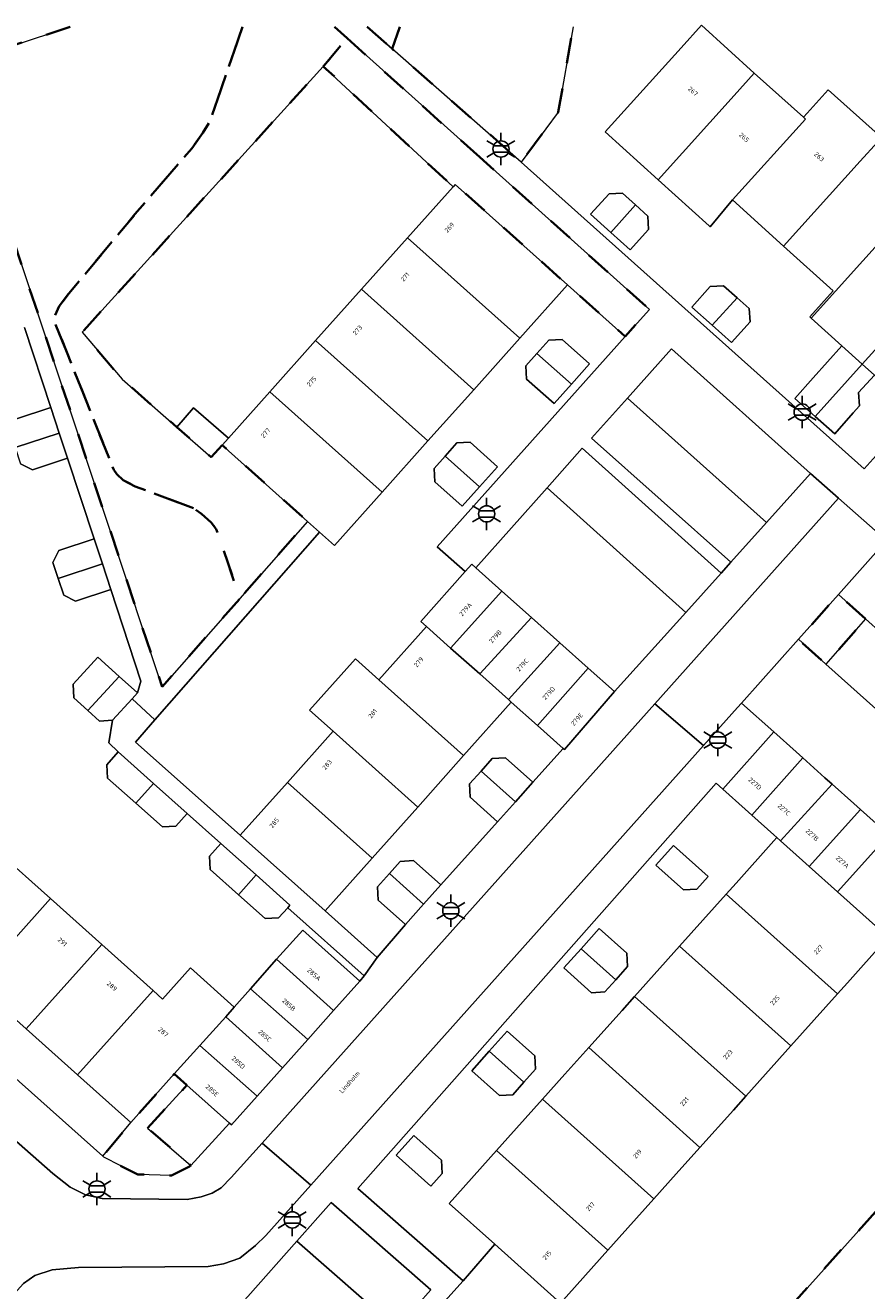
# Model space of a CAD drawing. Extents: x 105780 to 185197, y 477999 to 525027.
# Tile 89 of 256: x 106173 to 106239, y 480001 to 480100. Entities that reach past the tile are written whole.
import ezdxf
from ezdxf.enums import TextEntityAlignment as Align

# ---------------------------------------------------------------- set-up
doc = ezdxf.new("R2010")
doc.units = 0
doc.linetypes.add('XX-HIDDEN', pattern=[4, 2, -2])
for name, color, linetype, lineweight in [('B-GV-GR-HAAG_01-G', 252, 'GR-HAAG1', 13), ('B-GV-GR-MATERIAALGRENS-G', 252, 'XX-HIDDEN', 35), ('B-RO-IE-MEUBILAIR_WEGMEUBILAIR-S', 252, 'Continuous', 25), ('B-XX-KG-KADASTRAAL_BEBOUWING-G', 252, 'Continuous', 20), ('B1-WE-OG-BEBOUWING-T18', 7, 'Continuous', 18), ('B1-WE-OG-TERREIN_ERF-GV', 252, 'Continuous', 18), ('B1-WE-OG-TOPOGRAFIE-T18', 10, 'Continuous', 18), ('B1-WE-VH-VERHARDING_ASFALT-GV', 252, 'Continuous', 18), ('B1-WE-VH-VERHARDING_BETONSTRAATSTEEN-GV', 252, 'Continuous', 18), ('B1-WE-VH-VERHARDING_TEGEL-GV', 252, 'Continuous', 18)]:
    doc.layers.add(name, color=color, linetype=linetype, lineweight=lineweight)
doc.styles.add('NLCS-ISO', font='NLCS-ISO.ttf')
doc.styles.add('NLCS-ISO-M200-T18', font='NLCS-ISO.ttf', dxfattribs={"height": 0.36})
doc.linetypes.add('GR-HAAG1', pattern='A,6,[176,NLCS.shx,S=0.125,R=0,X=0,Y=0],-2', length=8)

# ---------------------------------------------------------------- blocks, each defined once
blk = doc.blocks.new('B-SIE-WEG_LICHTMAST-SO')
at = {"ltscale": 0.1}
for p, q in [((0, 1.27), (0, 2.53)), ((-1.1, 0.63), (-2.19, 1.27)), ((1.1, 0.63), (2.19, 1.27)), ((-1.1, -0.63), (-2.19, -1.27)), ((0, -1.27), (0, -2.53)), ((1.1, -0.63), (2.19, -1.27))]:
    blk.add_line(p, q, dxfattribs=at)
at = {"flags": 128}
for points in [[(-1.16, 0.5), (1.16, 0.5)], [(-1.16, -0.5), (1.16, -0.5)]]:
    blk.add_lwpolyline(points, dxfattribs=at)
at = {"ltscale": 0.1}
blk.add_circle((0, 0), 1.27, dxfattribs=at)
at = {"style": 'NLCS-ISO'}
blk.add_attdef('TYPE', text='', height=1.8, dxfattribs=at).set_placement((0, 2.53), align=Align.BOTTOM_CENTER)

msp = doc.modelspace()

# ---------------------------------------------------------------- linework, layer by layer
at = {"layer": 'B-GV-GR-HAAG_01-G', "flags": 128}
msp.add_lwpolyline([(106199.422, 480100.013), (106201.377, 480098.297), (106201.969, 480100.013)], dxfattribs=at)
at = {"layer": 'B-GV-GR-MATERIAALGRENS-G', "flags": 128}
for points in [[(106176.184, 480100.013), (106167.157, 480097.08), (106183.374, 480048.352), (106189.462, 480055.28), (106187.609, 480060.705), (106187.205, 480061.215), (106186.451, 480061.899), (106185.816, 480062.336)], [(106185.816, 480062.336), (106181.262, 480064.049), (106180.309, 480064.546), (106179.833, 480064.991), (106179.579, 480065.345), (106175.015, 480076.781), (106174.991, 480077.459), (106175.321, 480078.142), (106176.068, 480079.14), (106181.246, 480085.34), (106185.694, 480090.503), (106186.557, 480091.709), (106187.126, 480092.656), (106189.659, 480100.013)], [(106189.659, 480100.013), (106187.126, 480092.656), (106186.557, 480091.709), (106185.694, 480090.503), (106181.246, 480085.34), (106176.068, 480079.14), (106175.321, 480078.142), (106174.991, 480077.459), (106175.015, 480076.781), (106179.579, 480065.345), (106179.833, 480064.991), (106180.309, 480064.546), (106181.262, 480064.049), (106185.816, 480062.336), (106186.451, 480061.899), (106187.205, 480061.215), (106187.609, 480060.705), (106189.462, 480055.28), (106194.752, 480061.301), (106188.067, 480067.28), (106187.215, 480066.327), (106184.521, 480068.69), (106180.235, 480072.448), (106177.114, 480076.112), (106195.981, 480096.922), (106197.853, 480099.118)], [(106197.853, 480099.118), (106196.855, 480100.013)], [(106199.422, 480100.013), (106201.377, 480098.297), (106201.969, 480100.013)], [(106201.969, 480100.013), (106201.377, 480098.297), (106211.475, 480089.433), (106214.374, 480093.347), (106215.539, 480100.013)]]:
    msp.add_lwpolyline(points, dxfattribs=at)
for points in [[(106208.225, 480089.816), (106197.853, 480099.118), (106195.981, 480096.922), (106206.145, 480087.491), (106206.314, 480087.68), (106215.097, 480079.824), (106219.616, 480075.782), (106221.511, 480077.902)], [(106238.43, 480053.678), (106236.309, 480055.591), (106233.17, 480052.077), (106235.322, 480050.135)], [(106278.28, 480037.573), (106267.542, 480025.522), (106270.029, 480023.291), (106256.845, 480008.569), (106249.78, 480014.553), (106244.907, 480009.126), (106242.675, 480011.131), (106228.391, 479995.222), (106233.949, 479983.817), (106228.779, 479978.044), (106227.042, 479979.482), (106223.469, 479975.426), (106219.896, 479971.371), (106223.61, 479968.023), (106219.735, 479963.783), (106214.195, 479968.742), (106213.34, 479967.853), (106213.168, 479968.006), (106211.782, 479966.454), (106204.641, 479957.929), (106198.754, 479951.343), (106196.607, 479949.18), (106199.54, 479946.594), (106200.201, 479947.344), (106205.659, 479942.531), (106257.705, 480000.667), (106276.6, 480021.766), (106280.662, 480026.481), (106281.495, 480027.529), (106282.436, 480028.844), (106283.109, 480030.155), (106283.798, 480031.765), (106284.826, 480034.652), (106285.453, 480036.678), (106284.719, 480036.642), (106282.928, 480036.433), (106281.846, 480036.451), (106280.439, 480036.649), (106278.799, 480037.154)], [(106182.237, 480013.822), (106185.309, 480017.175), (106184.316, 480018.063), (106180.917, 480014.261), (106178.725, 480011.619), (106178.812, 480011.541), (106181.46, 480010.195), (106184.11, 480010.104), (106185.518, 480010.802), (106185.611, 480010.904)]]:
    msp.add_lwpolyline(points, close=True, dxfattribs=at)
at = {"layer": 'B-XX-KG-KADASTRAAL_BEBOUWING-G', "flags": 128}
msp.add_lwpolyline([(106228.128, 480094.631), (106229.719, 480096.397), (106225.573, 480100.135), (106223.981, 480098.369), (106218.044, 480091.785), (106222.191, 480088.045), (106228.128, 480094.631)], dxfattribs=at)
for points in [[(106233.719, 480092.791), (106233.559, 480092.936), (106229.719, 480096.397), (106228.128, 480094.631), (106222.191, 480088.045), (106226.19, 480084.44), (106226.272, 480084.366), (106228.015, 480086.464)], [(106238.009, 480089.509), (106239.373, 480091.022), (106239.663, 480091.343), (106235.504, 480095.093), (106233.85, 480093.259), (106233.559, 480092.936), (106233.719, 480092.791), (106228.015, 480086.464), (106232.013, 480082.859)], [(106242.116, 480085.807), (106243.48, 480087.32), (106239.373, 480091.022), (106238.009, 480089.509), (106232.013, 480082.859), (106235.898, 480079.356), (106234.057, 480077.314), (106234.17, 480077.212), (106240.126, 480083.818)], [(106206.145, 480087.491), (106202.574, 480083.499), (106211.357, 480075.642), (106215.097, 480079.824), (106206.314, 480087.68)], [(106220.424, 480086.085), (106219.406, 480087.008), (106218.36, 480086.957), (106216.908, 480085.356), (106218.481, 480083.929)], [(106220.424, 480086.085), (106218.481, 480083.929), (106219.989, 480082.561), (106221.442, 480084.163), (106221.391, 480085.208)], [(106202.574, 480083.499), (106198.986, 480079.488), (106207.754, 480071.616), (106211.357, 480075.642)], [(106244.124, 480080.213), (106240.126, 480083.818), (106234.17, 480077.212), (106236.578, 480075.041), (106238.169, 480073.607)], [(106248.271, 480076.474), (106249.565, 480078.004), (106249.96, 480078.445), (106245.862, 480082.14), (106244.124, 480080.213), (106238.169, 480073.607), (106239.114, 480072.755), (106242.316, 480069.868), (106245.526, 480073.429)], [(106198.986, 480079.488), (106195.377, 480075.453), (106204.17, 480067.609), (106207.754, 480071.616)], [(106228.369, 480078.817), (106227.313, 480079.752), (106226.268, 480079.688), (106224.829, 480078.062), (106226.419, 480076.655)], [(106228.369, 480078.817), (106226.419, 480076.655), (106227.944, 480075.305), (106229.383, 480076.931), (106229.32, 480077.975)], [(106195.377, 480075.453), (106191.796, 480071.449), (106200.579, 480063.593), (106204.17, 480067.609)], [(106212.702, 480074.454), (106215.4, 480072.041), (106216.818, 480073.626), (106214.671, 480075.545), (106213.626, 480075.487)], [(106238.169, 480073.607), (106236.578, 480075.041), (106234.332, 480072.549), (106232.893, 480070.923), (106234.482, 480069.517)], [(106212.702, 480074.454), (106211.839, 480073.489), (106211.898, 480072.444), (106214.045, 480070.524), (106215.4, 480072.041)], [(106239.114, 480072.755), (106238.169, 480073.607), (106234.482, 480069.517), (106236.008, 480068.166), (106237.447, 480069.791), (106237.943, 480070.341), (106237.879, 480071.386)], [(106191.796, 480071.449), (106188.555, 480067.826), (106188.067, 480067.28), (106194.752, 480061.301), (106195.696, 480060.456), (106196.85, 480059.424), (106200.579, 480063.593)], [(106174.66, 480070.217), (106171.906, 480069.309), (106171.435, 480068.374), (106171.861, 480067.081), (106175.318, 480068.22)], [(106184.521, 480068.69), (106187.215, 480066.327), (106188.067, 480067.28), (106188.555, 480067.826), (106185.837, 480070.196)], [(106175.318, 480068.22), (106171.861, 480067.081), (106172.277, 480065.82), (106173.211, 480065.348), (106175.966, 480066.256)], [(106205.515, 480066.415), (106208.213, 480064.002), (106209.63, 480065.587), (106207.483, 480067.506), (106206.438, 480067.448)], [(106205.515, 480066.415), (106204.652, 480065.45), (106204.711, 480064.405), (106206.858, 480062.486), (106208.213, 480064.002)], [(106178.051, 480059.931), (106175.296, 480059.023), (106174.825, 480058.089), (106175.238, 480056.835), (106178.695, 480057.975)], [(106178.695, 480057.975), (106175.238, 480056.835), (106175.667, 480055.534), (106176.602, 480055.063), (106179.356, 480055.97)], [(106209.962, 480055.853), (106207.934, 480057.661), (106207.597, 480057.961), (106207.092, 480057.394), (106203.605, 480053.482), (106204.055, 480053.085), (106205.952, 480051.395)], [(106212.268, 480053.797), (106209.962, 480055.853), (106205.952, 480051.395), (106208.223, 480049.37)], [(106214.494, 480051.814), (106212.268, 480053.797), (106208.223, 480049.37), (106210.483, 480047.355)], [(106208.223, 480049.37), (106205.952, 480051.395), (106204.055, 480053.085), (106200.335, 480048.912), (106206.969, 480042.981), (106210.698, 480047.164), (106210.483, 480047.355)], [(106216.719, 480049.83), (106214.494, 480051.814), (106210.483, 480047.355), (106210.698, 480047.164), (106212.741, 480045.341)], [(106180.019, 480049.171), (106178.348, 480050.686), (106176.398, 480048.556), (106176.451, 480047.492), (106177.545, 480046.506)], [(106200.335, 480048.912), (106198.495, 480050.552), (106194.914, 480046.533), (106196.754, 480044.893), (106203.375, 480038.948), (106206.969, 480042.981)], [(106218.78, 480047.993), (106216.719, 480049.83), (106212.741, 480045.341), (106214.765, 480043.535), (106214.863, 480043.448)], [(106181.448, 480047.876), (106180.019, 480049.171), (106177.545, 480046.506), (106178.455, 480045.676), (106179.498, 480045.746), (106181.025, 480047.414)], [(106196.754, 480044.893), (106193.17, 480040.872), (106199.805, 480034.943), (106203.375, 480038.948)], [(106233.517, 480042.796), (106232.995, 480043.263), (106231.243, 480044.83), (106227.241, 480040.359), (106228.993, 480038.791), (106229.525, 480038.315)], [(106179.928, 480043.266), (106179.036, 480042.265), (106179.096, 480041.221), (106181.305, 480039.251), (106182.692, 480040.801)], [(106208.332, 480041.762), (106211.016, 480039.363), (106212.388, 480040.896), (106210.256, 480042.803), (106209.211, 480042.745)], [(106235.811, 480040.742), (106235.249, 480041.245), (106233.517, 480042.796), (106229.525, 480038.315), (106231.247, 480036.774), (106231.482, 480036.564), (106231.763, 480036.313)], [(106208.332, 480041.762), (106207.431, 480040.755), (106207.489, 480039.71), (106209.62, 480037.803), (106211.016, 480039.363)], [(106182.692, 480040.801), (106181.305, 480039.251), (106183.395, 480037.387), (106184.44, 480037.447), (106185.331, 480038.447)], [(106193.17, 480040.872), (106189.486, 480036.739), (106196.129, 480030.819), (106199.805, 480034.943)], [(106238.031, 480038.756), (106237.503, 480039.228), (106235.811, 480040.742), (106231.763, 480036.313), (106233.501, 480034.757), (106234.017, 480034.295)], [(106240.236, 480036.781), (106239.757, 480037.21), (106238.031, 480038.756), (106234.017, 480034.295), (106236.235, 480032.31)], [(106236.235, 480032.31), (106234.017, 480034.295), (106233.501, 480034.757), (106231.763, 480036.313), (106231.482, 480036.564), (106231.243, 480036.297), (106228.288, 480032.997), (106227.516, 480032.135), (106236.222, 480024.325), (106237.001, 480025.195), (106239.956, 480028.495), (106240.196, 480028.763)], [(106174.621, 480031.781), (106170.453, 480035.507), (106164.544, 480028.898), (106168.712, 480025.172)], [(106187.974, 480036.091), (106187.082, 480035.091), (106187.126, 480034.061), (106189.348, 480032.079), (106190.734, 480033.63)], [(106223.404, 480035.946), (106222.016, 480034.397), (106224.176, 480032.462), (106225.221, 480032.52), (106226.115, 480033.518)], [(106201.152, 480033.74), (106203.837, 480031.341), (106205.185, 480032.848), (106203.054, 480034.755), (106202.009, 480034.697)], [(106190.734, 480033.63), (106189.348, 480032.079), (106191.441, 480030.213), (106192.486, 480030.273), (106193.196, 480031.069), (106193.377, 480031.273)], [(106201.152, 480033.74), (106200.228, 480032.708), (106200.286, 480031.663), (106202.418, 480029.756), (106203.837, 480031.341)], [(106178.64, 480028.189), (106174.621, 480031.781), (106168.712, 480025.172), (106172.731, 480021.579)], [(106227.516, 480032.135), (106223.86, 480028.052), (106232.575, 480020.252), (106236.222, 480024.325)], [(106216.161, 480027.862), (106218.874, 480025.435), (106219.803, 480026.472), (106219.745, 480027.517), (106217.585, 480029.452)], [(106192.331, 480027.029), (106196.795, 480023.019), (106198.853, 480025.321), (106194.38, 480029.32)], [(106182.659, 480024.597), (106178.64, 480028.189), (106172.731, 480021.579), (106176.75, 480017.987)], [(106216.161, 480027.862), (106214.81, 480026.353), (106216.97, 480024.418), (106218.014, 480024.476), (106218.874, 480025.435)], [(106223.86, 480028.052), (106220.341, 480024.123), (106229.059, 480016.325), (106232.575, 480020.252)], [(106192.331, 480027.029), (106190.274, 480024.728), (106194.764, 480020.747), (106196.795, 480023.019)], [(106186.322, 480020.286), (106188.349, 480022.528), (106188.996, 480023.298), (106185.583, 480026.352), (106183.411, 480023.924), (106182.659, 480024.597), (106176.75, 480017.987), (106180.917, 480014.261), (106184.316, 480018.063)], [(106190.274, 480024.728), (106188.996, 480023.298), (106188.349, 480022.528), (106192.789, 480018.538), (106194.764, 480020.747)], [(106220.341, 480024.123), (106219.362, 480023.029), (106216.759, 480020.122), (106225.463, 480012.309), (106228.076, 480015.227), (106229.059, 480016.325)], [(106188.349, 480022.528), (106186.322, 480020.286), (106190.803, 480016.316), (106192.789, 480018.538)], [(106208.972, 480019.837), (106211.681, 480017.406), (106212.596, 480018.428), (106212.539, 480019.473), (106210.379, 480021.408)], [(106186.322, 480020.286), (106184.316, 480018.063), (106185.309, 480017.175), (106188.631, 480014.205), (106188.789, 480014.064), (106190.803, 480016.316)], [(106208.972, 480019.837), (106207.603, 480018.309), (106209.763, 480016.374), (106210.808, 480016.432), (106211.681, 480017.406)], [(106216.759, 480020.122), (106214.9, 480018.046), (106213.148, 480016.089), (106221.851, 480008.277), (106223.613, 480010.244), (106225.463, 480012.309)], [(106213.148, 480016.089), (106210.437, 480013.062), (106209.543, 480012.064), (106218.264, 480004.271), (106219.15, 480005.26), (106221.851, 480008.277)], [(106205.283, 480010.265), (106205.225, 480011.31), (106203.065, 480013.245), (106201.678, 480011.696), (106204.389, 480009.267)], [(106209.543, 480012.064), (106205.841, 480007.929), (106209.421, 480004.723), (106214.554, 480000.127), (106218.264, 480004.271)]]:
    msp.add_lwpolyline(points, close=True, dxfattribs=at)
at = {"layer": 'B1-WE-OG-TERREIN_ERF-GV', "flags": 128}
for points in [[(106215.539, 480100.013), (106214.374, 480093.347), (106211.475, 480089.433), (106238.308, 480065.422), (106242.316, 480069.868)], [(106239.114, 480072.755), (106237.879, 480071.386), (106237.943, 480070.341), (106237.447, 480069.791), (106236.008, 480068.166), (106234.482, 480069.517), (106232.893, 480070.923), (106234.332, 480072.549), (106236.578, 480075.041), (106234.17, 480077.212), (106234.057, 480077.314), (106235.898, 480079.356), (106232.013, 480082.859), (106228.015, 480086.464), (106226.272, 480084.366), (106226.19, 480084.44), (106222.191, 480088.045), (106218.044, 480091.785), (106223.981, 480098.369), (106225.573, 480100.135), (106229.719, 480096.397), (106233.559, 480092.936), (106233.85, 480093.259), (106235.504, 480095.093), (106239.663, 480091.343)], [(106171.906, 480069.309), (106174.66, 480070.217), (106172.591, 480076.494)], [(106170.453, 480035.507), (106174.621, 480031.781), (106178.64, 480028.189), (106182.659, 480024.597), (106183.411, 480023.924), (106185.583, 480026.352), (106188.996, 480023.298), (106190.274, 480024.728), (106192.331, 480027.029), (106194.38, 480029.32), (106198.853, 480025.321), (106199.19, 480025.745), (106193.196, 480031.069), (106192.486, 480030.273), (106191.441, 480030.213), (106189.348, 480032.079), (106187.126, 480034.061), (106187.082, 480035.091), (106187.974, 480036.091), (106185.331, 480038.447), (106184.44, 480037.447), (106183.395, 480037.387), (106181.305, 480039.251), (106179.096, 480041.221), (106179.036, 480042.265), (106179.928, 480043.266), (106179.194, 480043.978), (106179.498, 480045.746), (106178.455, 480045.676), (106177.545, 480046.506), (106176.451, 480047.492), (106176.398, 480048.556), (106178.348, 480050.686), (106180.019, 480049.171), (106181.448, 480047.876), (106181.691, 480048.813), (106179.356, 480055.97), (106176.602, 480055.063), (106175.667, 480055.534), (106175.238, 480056.835), (106174.825, 480058.089), (106175.296, 480059.023), (106178.051, 480059.931), (106175.966, 480066.256), (106173.211, 480065.348), (106172.277, 480065.82)], [(106240.236, 480036.781), (106236.235, 480032.31), (106240.196, 480028.763)], [(106239.956, 480028.495), (106237.001, 480025.195), (106236.222, 480024.325), (106232.575, 480020.252), (106229.059, 480016.325), (106228.076, 480015.227), (106225.463, 480012.309), (106223.613, 480010.244), (106221.851, 480008.277), (106219.15, 480005.26), (106218.264, 480004.271), (106214.554, 480000.127), (106209.421, 480004.723), (106206.923, 480001.874), (106205.258, 480000)], [(106161.72, 480026.783), (106178.725, 480011.619), (106180.917, 480014.261), (106176.75, 480017.987), (106172.731, 480021.579), (106168.712, 480025.172)], [(106228.391, 479995.222), (106242.675, 480011.131)]]:
    msp.add_lwpolyline(points, dxfattribs=at)
for points in [[(106198.986, 480079.488), (106202.574, 480083.499), (106206.145, 480087.491), (106195.981, 480096.922), (106177.114, 480076.112), (106180.235, 480072.448), (106184.521, 480068.69), (106185.837, 480070.196), (106188.555, 480067.826), (106191.796, 480071.449), (106195.377, 480075.453)], [(106219.989, 480082.561), (106218.481, 480083.929), (106216.908, 480085.356), (106218.36, 480086.957), (106219.406, 480087.008), (106220.424, 480086.085), (106221.391, 480085.208), (106221.442, 480084.163)], [(106204.055, 480053.085), (106203.605, 480053.482), (106207.092, 480057.394), (106204.902, 480059.316), (106219.616, 480075.782), (106215.097, 480079.824), (106211.357, 480075.642), (106207.754, 480071.616), (106204.17, 480067.609), (106200.579, 480063.593), (106196.85, 480059.424), (106195.696, 480060.456), (106182.811, 480045.779), (106181.274, 480044.028), (106189.486, 480036.739), (106193.17, 480040.872), (106196.754, 480044.893), (106194.914, 480046.533), (106198.495, 480050.552), (106200.335, 480048.912)], [(106227.944, 480075.305), (106226.419, 480076.655), (106224.829, 480078.062), (106226.268, 480079.688), (106227.313, 480079.752), (106228.369, 480078.817), (106229.32, 480077.975), (106229.383, 480076.931)], [(106212.702, 480074.454), (106213.626, 480075.487), (106214.671, 480075.545), (106216.818, 480073.626), (106215.4, 480072.041), (106214.045, 480070.524), (106211.898, 480072.444), (106211.839, 480073.489)], [(106205.515, 480066.415), (106206.438, 480067.448), (106207.483, 480067.506), (106209.63, 480065.587), (106208.213, 480064.002), (106206.858, 480062.486), (106204.711, 480064.405), (106204.652, 480065.45)], [(106209.62, 480037.803), (106207.489, 480039.71), (106207.431, 480040.755), (106208.332, 480041.762), (106209.211, 480042.745), (106210.256, 480042.803), (106212.388, 480040.896), (106214.765, 480043.535), (106212.741, 480045.341), (106210.698, 480047.164), (106206.969, 480042.981), (106203.375, 480038.948), (106199.805, 480034.943), (106196.129, 480030.819), (106200.208, 480027.184), (106202.418, 480029.756), (106200.286, 480031.663), (106200.228, 480032.708), (106201.152, 480033.74), (106202.009, 480034.697), (106203.054, 480034.755), (106205.185, 480032.848)], [(106220.341, 480024.123), (106223.86, 480028.052), (106227.516, 480032.135), (106228.288, 480032.997), (106231.243, 480036.297), (106231.482, 480036.564), (106231.247, 480036.774), (106229.525, 480038.315), (106228.993, 480038.791), (106227.241, 480040.359), (106226.739, 480040.809), (106198.686, 480009.094), (106206.923, 480001.874), (106209.421, 480004.723), (106205.841, 480007.929), (106209.543, 480012.064), (106210.437, 480013.062), (106213.148, 480016.089), (106214.9, 480018.046), (106216.759, 480020.122), (106219.362, 480023.029)], [(106225.221, 480032.52), (106224.176, 480032.462), (106222.016, 480034.397), (106223.404, 480035.946), (106226.115, 480033.518)], [(106216.161, 480027.862), (106217.585, 480029.452), (106219.745, 480027.517), (106219.803, 480026.472), (106218.874, 480025.435), (106218.014, 480024.476), (106216.97, 480024.418), (106214.81, 480026.353)], [(106211.681, 480017.406), (106210.808, 480016.432), (106209.763, 480016.374), (106207.603, 480018.309), (106208.972, 480019.837), (106210.379, 480021.408), (106212.539, 480019.473), (106212.596, 480018.428)], [(106205.283, 480010.265), (106204.389, 480009.267), (106201.678, 480011.696), (106203.065, 480013.245), (106205.225, 480011.31)]]:
    msp.add_lwpolyline(points, close=True, dxfattribs=at)
at = {"layer": 'B1-WE-VH-VERHARDING_ASFALT-GV', "flags": 128}
msp.add_lwpolyline([(106225.747, 480043.768), (106221.925, 480047.017), (106191.188, 480012.64), (106195.011, 480009.364)], close=True, dxfattribs=at)
at = {"layer": 'B1-WE-VH-VERHARDING_BETONSTRAATSTEEN-GV', "flags": 128}
for points in [[(106223.237, 480074.812), (106219.792, 480070.962), (106230.675, 480061.209), (106234.127, 480065.053)], [(106219.792, 480070.962), (106216.984, 480067.823), (106227.886, 480058.103), (106230.675, 480061.209)], [(106216.243, 480067.027), (106213.493, 480063.927), (106224.36, 480054.188), (106227.12, 480057.253)], [(106252.445, 480061.606), (106251.01, 480062.86), (106252.33, 480064.366), (106249.189, 480067.139), (106242.905, 480060.12), (106243.163, 480059.893), (106241.772, 480058.325), (106240.076, 480059.807), (106236.309, 480055.591), (106238.43, 480053.678), (106242.257, 480050.227)], [(106213.493, 480063.927), (106207.934, 480057.661), (106209.962, 480055.853), (106212.268, 480053.797), (106214.494, 480051.814), (106216.719, 480049.83), (106218.78, 480047.993), (106224.36, 480054.188)], [(106236.309, 480055.591), (106240.076, 480059.807), (106236.297, 480063.112), (106221.925, 480047.017), (106225.747, 480043.768), (106228.399, 480046.736), (106228.717, 480047.092), (106233.17, 480052.077)], [(106242.257, 480050.227), (106238.43, 480053.678), (106235.322, 480050.135), (106246.078, 480040.496), (106249.163, 480043.999), (106245.135, 480047.632)], [(106235.322, 480050.135), (106233.17, 480052.077), (106228.717, 480047.092), (106231.243, 480044.83), (106232.995, 480043.263), (106233.517, 480042.796), (106235.249, 480041.245), (106235.811, 480040.742), (106237.503, 480039.228), (106238.031, 480038.756), (106239.757, 480037.21), (106240.236, 480036.781), (106241.673, 480035.495), (106246.078, 480040.496)], [(106188.631, 480014.205), (106185.309, 480017.175), (106182.237, 480013.822), (106185.611, 480010.904)], [(106196.599, 480008.003), (106193.909, 480004.967), (106201.71, 479998.129), (106203.373, 480000), (106204.405, 480001.161)], [(106193.909, 480004.967), (106190.074, 480000.638), (106189.509, 480000), (106188.945, 479999.363), (106189.442, 479998.972), (106194.127, 479994.814), (106196.061, 479993.112), (106196.194, 479993.261), (106196.868, 479992.682), (106201.71, 479998.129)]]:
    msp.add_lwpolyline(points, close=True, dxfattribs=at)
for points in [[(106171.531, 480013.168), (106174.824, 480010.256), (106176.182, 480009.189), (106177.377, 480008.605), (106178.689, 480008.31), (106185.338, 480008.219), (106186.434, 480008.428), (106187.283, 480008.718), (106187.997, 480009.138), (106188.784, 480009.956), (106191.188, 480012.64), (106221.925, 480047.017), (106236.297, 480063.112), (106234.127, 480065.053), (106230.675, 480061.209), (106227.886, 480058.103), (106227.12, 480057.253), (106224.36, 480054.188), (106218.78, 480047.993), (106214.863, 480043.448), (106214.765, 480043.535), (106212.388, 480040.896), (106211.016, 480039.363), (106209.62, 480037.803), (106205.185, 480032.848), (106203.837, 480031.341), (106202.418, 480029.756), (106200.208, 480027.184), (106199.19, 480025.745), (106198.853, 480025.321), (106196.795, 480023.019), (106194.764, 480020.747), (106192.789, 480018.538), (106190.803, 480016.316), (106188.789, 480014.064), (106188.631, 480014.205), (106185.611, 480010.904), (106185.518, 480010.802), (106184.11, 480010.104), (106181.46, 480010.195), (106178.812, 480011.541), (106178.725, 480011.619), (106161.72, 480026.783)], [(106172.524, 480001.645), (106173.416, 480002.277), (106174.756, 480002.724), (106176.836, 480002.902), (106186.975, 480002.987), (106188.179, 480003.191), (106189.458, 480003.648), (106190.67, 480004.622), (106191.473, 480005.419), (106195.011, 480009.364), (106191.188, 480012.64), (106188.784, 480009.956), (106187.997, 480009.138), (106187.283, 480008.718), (106186.434, 480008.428), (106185.338, 480008.219), (106178.689, 480008.31), (106177.377, 480008.605), (106176.182, 480009.189), (106174.824, 480010.256), (106171.531, 480013.168)]]:
    msp.add_lwpolyline(points, dxfattribs=at)
at = {"layer": 'B1-WE-VH-VERHARDING_TEGEL-GV', "flags": 128}
for points in [[(106172.591, 480076.494), (106174.66, 480070.217), (106175.318, 480068.22), (106175.966, 480066.256), (106178.051, 480059.931), (106178.695, 480057.975), (106179.356, 480055.97), (106181.691, 480048.813), (106181.448, 480047.876), (106181.025, 480047.414), (106182.811, 480045.779), (106195.696, 480060.456), (106194.752, 480061.301), (106189.462, 480055.28), (106183.374, 480048.352), (106167.157, 480097.08), (106176.184, 480100.013)], [(106196.855, 480100.013), (106197.853, 480099.118), (106208.225, 480089.816), (106221.511, 480077.902), (106219.616, 480075.782), (106204.902, 480059.316), (106207.092, 480057.394), (106207.597, 480057.961), (106207.934, 480057.661), (106213.493, 480063.927), (106216.243, 480067.027), (106227.12, 480057.253), (106227.886, 480058.103), (106216.984, 480067.823), (106219.792, 480070.962), (106223.237, 480074.812), (106234.127, 480065.053), (106236.297, 480063.112), (106240.076, 480059.807)], [(106242.316, 480069.868), (106238.308, 480065.422), (106211.475, 480089.433), (106201.377, 480098.297), (106199.422, 480100.013)], [(106205.258, 480000), (106206.923, 480001.874), (106198.686, 480009.094), (106226.739, 480040.809), (106227.241, 480040.359), (106231.243, 480044.83), (106228.717, 480047.092), (106228.399, 480046.736), (106225.747, 480043.768), (106195.011, 480009.364), (106191.473, 480005.419), (106190.67, 480004.622), (106189.458, 480003.648), (106188.179, 480003.191), (106186.975, 480002.987), (106176.836, 480002.902), (106174.756, 480002.724), (106173.416, 480002.277), (106172.524, 480001.645), (106171.037, 480000)], [(106190.074, 480000.638), (106193.909, 480004.967), (106196.599, 480008.003), (106204.405, 480001.161), (106203.373, 480000)]]:
    msp.add_lwpolyline(points, dxfattribs=at)
msp.add_lwpolyline([(106182.811, 480045.779), (106181.025, 480047.414), (106179.498, 480045.746), (106179.194, 480043.978), (106179.928, 480043.266), (106182.692, 480040.801), (106185.331, 480038.447), (106187.974, 480036.091), (106190.734, 480033.63), (106193.377, 480031.273), (106193.196, 480031.069), (106199.19, 480025.745), (106200.208, 480027.184), (106196.129, 480030.819), (106189.486, 480036.739), (106181.274, 480044.028)], close=True, dxfattribs=at)

# ---------------------------------------------------------------- block references
at = {"layer": 'B-RO-IE-MEUBILAIR_WEGMEUBILAIR-S', "xscale": 0.5, "yscale": 0.5, "zscale": 0.5}
for p in [(106209.889, 480090.456), (106233.469, 480069.861), (106208.769, 480061.896), (106226.856, 480044.189), (106205.962, 480030.831), (106178.271, 480009.057), (106193.558, 480006.635)]:
    msp.add_blockref('B-SIE-WEG_LICHTMAST-SO', p, dxfattribs=at)

# ---------------------------------------------------------------- texts
at = {"layer": 'B1-WE-OG-BEBOUWING-T18', "style": 'NLCS-ISO-M200-T18'}
for s, rotation, p in [('267', 317.9, (106224.918, 480094.967)), ('265', 317.9, (106228.917, 480091.362)), ('263', 317.9, (106234.798, 480089.846)), ('269', 48.2, (106205.854, 480084.315)), ('271', 48.2, (106202.383, 480080.435)), ('273', 48.2, (106198.662, 480076.274)), ('275', 48.2, (106195.065, 480072.253)), ('277', 48.2, (106191.469, 480068.233)), ('279A', 48.3, (106207.123, 480054.423)), ('279B', 48, (106209.454, 480052.298)), ('279', 50, (106203.445, 480050.298)), ('279C', 47.6, (106211.566, 480050.064)), ('279D', 48, (106213.628, 480047.861)), ('281', 50, (106199.85, 480046.265)), ('279E', 48.5, (106215.836, 480045.818)), ('283', 50, (106196.281, 480042.261)), ('227D', 318.2, (106229.769, 480040.782)), ('227C', 318.2, (106232.039, 480038.751)), ('285', 49.9, (106192.14, 480037.713)), ('227B', 318.2, (106234.252, 480036.769)), ('227A', 318.2, (106236.622, 480034.648)), ('291', 318.2, (106175.565, 480028.39)), ('227', 48, (106234.727, 480027.79)), ('285A', 318.2, (106195.261, 480025.85)), ('289', 318.2, (106179.443, 480024.924)), ('285B', 318.1, (106193.297, 480023.473)), ('225', 48, (106231.329, 480023.826)), ('287', 318.2, (106183.462, 480021.331)), ('285C', 318.4, (106191.408, 480021.049)), ('223', 48, (106227.649, 480019.579)), ('285D', 318.1, (106189.337, 480018.951)), ('285E', 318.5, (106187.284, 480016.761)), ('221', 48, (106224.251, 480015.898)), ('219', 48, (106220.57, 480011.793)), ('217', 48, (106216.89, 480007.688)), ('215', 47.9, (106213.49, 480003.866))]:
    msp.add_text(s, height=0.36, rotation=rotation, dxfattribs=at).set_placement(p, align=Align.MIDDLE)
at = {"layer": 'B1-WE-OG-TOPOGRAFIE-T18', "style": 'NLCS-ISO-M200-T18'}
msp.add_text('Lindholm', height=0.36, rotation=48.2, dxfattribs=at).set_placement((106198.039, 480017.417), align=Align.MIDDLE)

doc.saveas('drawing.dxf')
